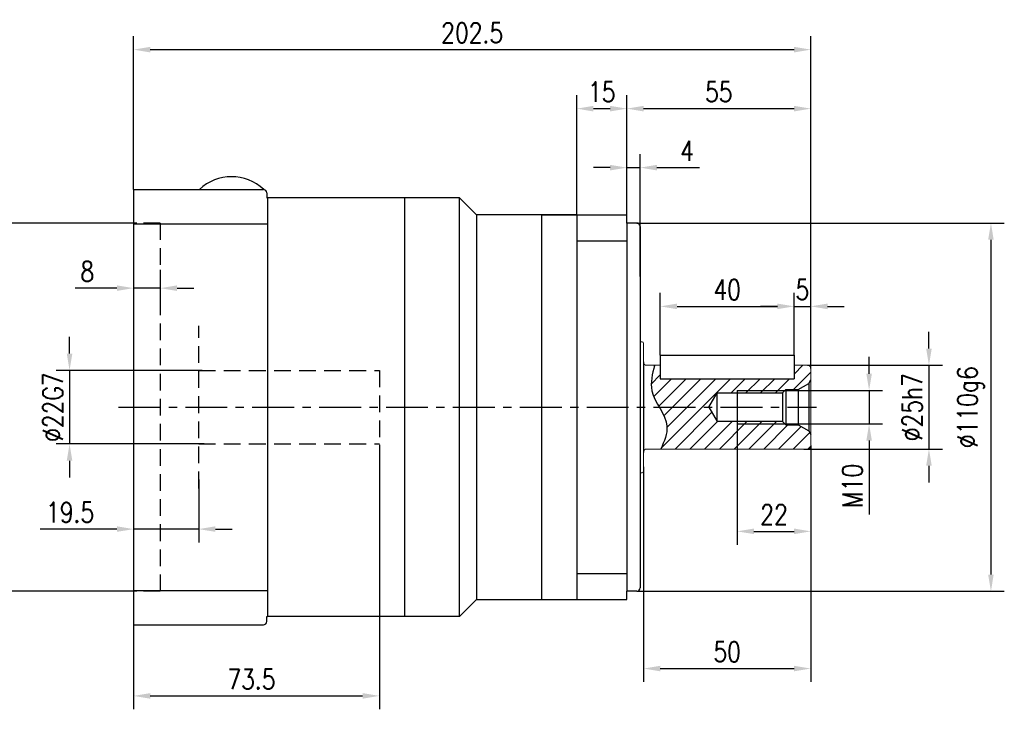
# Model space of a CAD drawing. Header units: inches. Extents: x 42 to 812, y 10 to 514.
# Tile 3 of 4: x 304 to 599, y 297 to 503. Entities that reach past the tile are written whole.
import ezdxf

# ---------------------------------------------------------------- set-up
doc = ezdxf.new("R2010")
doc.units = ezdxf.units.IN
doc.header["$LTSCALE"] = 20
doc.header["$MEASUREMENT"] = 0
doc.linetypes.add('CENTER', pattern=[2, 1.25, -0.25, 0.25, -0.25])
doc.linetypes.add('HIDDEN', pattern=[0.375, 0.25, -0.125])
for name, color, linetype in [('1轮廓实线层', 7, 'Continuous'), ('2细线层', 4, 'Continuous'), ('3中心线层', 1, 'CENTER'), ('4虚线层', 6, 'HIDDEN'), ('5剖面线层', 2, 'Continuous'), ('7标注层', 4, 'Continuous')]:
    doc.layers.add(name, color=color, linetype=linetype)
doc.styles.add('PC_TEXTSTYLE', font='isocp.shx', dxfattribs={"width": 0.8, "bigfont": 'HZFS.SHX'})
doc.styles.add('TH_GBDIM', font='romans.shx', dxfattribs={"width": 0.8, "bigfont": 'gbcbig.shx'})
doc.dimstyles.new('线性标注', dxfattribs={"dimscale": 2, "dimtxt": 2.5, "dimasz": 3, "dimexe": 2, "dimexo": 0, "dimgap": 1, "dimtad": 1, "dimdsep": 46, "dimtxsty": 'PC_TEXTSTYLE', "dimsah": 1, "dimcen": 0.09, "dimclrt": 3, "dimadec": 0, "dimazin": 0, "dimtfac": 0.7, "dimtix": 1, "dimtmove": 0, "dimatfit": 0, "dimfxl": 1, "dimtzin": 0, "dimarcsym": 0})

# ---------------------------------------------------------------- blocks, each defined once
blk = doc.blocks.new('*D22')
at = {"layer": '7标注层', "color": 0, "lineweight": -2, "transparency": 16777216}
for p, q in [((412.03, 376.08), (412.03, 297.07)), ((338.53, 322.33), (338.53, 297.07)), ((343.53, 301.07), (407.03, 301.07))]:
    blk.add_line(p, q, dxfattribs=at)
at = {"layer": '7标注层', "color": 0, "transparency": 16777216}
for points in [[(343.53, 301.91), (343.53, 300.24), (338.53, 301.07)], [(407.03, 301.91), (407.03, 300.24), (412.03, 301.07)]]:
    blk.add_solid(points, dxfattribs=at)
at = {"layer": 'Defpoints', "color": 0, "transparency": 16777216}
for p in [(412.03, 376.08), (338.53, 322.33), (412.03, 301.07)]:
    blk.add_point(p, dxfattribs=at)
at = {"layer": '7标注层', "color": 3, "transparency": 16777216, "insert": (373.78, 306.07), "char_height": 6, "attachment_point": 5, "style": 'TH_GBDIM'}
blk.add_mtext('73.5', dxfattribs=at)
blk = doc.blocks.new('*D23')
at = {"layer": '7标注层', "color": 0, "lineweight": -2, "transparency": 16777216}
for p, q in [((319.39, 403.33), (319.39, 408.33)), ((359.03, 398.33), (315.39, 398.33)), ((319.39, 398.33), (319.39, 376.33)), ((359.64, 376.33), (315.39, 376.33)), ((319.39, 371.33), (319.39, 366.33))]:
    blk.add_line(p, q, dxfattribs=at)
at = {"layer": '7标注层', "color": 0, "transparency": 16777216}
for points in [[(318.55, 403.33), (320.22, 403.33), (319.39, 398.33)], [(318.55, 371.33), (320.22, 371.33), (319.39, 376.33)]]:
    blk.add_solid(points, dxfattribs=at)
at = {"layer": 'Defpoints', "color": 0, "transparency": 16777216}
for p in [(359.03, 398.33), (319.39, 376.33), (359.64, 376.33)]:
    blk.add_point(p, dxfattribs=at)
at = {"layer": '7标注层', "color": 3, "transparency": 16777216, "insert": (314.39, 387.33), "char_height": 6, "attachment_point": 5, "rotation": 90, "style": 'TH_GBDIM'}
blk.add_mtext('\\A1;%%c22G7', dxfattribs=at)
blk = doc.blocks.new('*D24')
at = {"layer": '7标注层', "color": 0, "lineweight": -2, "transparency": 16777216}
for p, q in [((339.55, 442.33), (295.44, 442.33)), ((299.44, 437.33), (299.44, 337.33)), ((339.53, 332.33), (295.44, 332.33))]:
    blk.add_line(p, q, dxfattribs=at)
at = {"layer": '7标注层', "color": 0, "transparency": 16777216}
for points in [[(298.6, 437.33), (300.27, 437.33), (299.44, 442.33)], [(298.6, 337.33), (300.27, 337.33), (299.44, 332.33)]]:
    blk.add_solid(points, dxfattribs=at)
at = {"layer": 'Defpoints', "color": 0, "transparency": 16777216}
for p in [(339.55, 442.33), (299.44, 332.33), (339.53, 332.33)]:
    blk.add_point(p, dxfattribs=at)
at = {"layer": '7标注层', "color": 3, "transparency": 16777216, "insert": (294.44, 387.33), "char_height": 6, "attachment_point": 5, "rotation": 90, "style": 'TH_GBDIM'}
blk.add_mtext('\\A1;%%c110G7', dxfattribs=at)
blk = doc.blocks.new('*D25')
at = {"layer": '7标注层', "color": 0, "lineweight": -2, "transparency": 16777216}
for p, q in [((338.53, 428.37), (338.53, 418.88)), ((346.53, 428.37), (346.53, 418.88)), ((333.53, 422.88), (321.07, 422.88)), ((346.53, 422.88), (338.53, 422.88)), ((351.53, 422.88), (356.53, 422.88))]:
    blk.add_line(p, q, dxfattribs=at)
at = {"layer": '7标注层', "color": 0, "transparency": 16777216}
for points in [[(333.53, 423.71), (333.53, 422.05), (338.53, 422.88)], [(351.53, 423.71), (351.53, 422.05), (346.53, 422.88)]]:
    blk.add_solid(points, dxfattribs=at)
at = {"layer": 'Defpoints', "color": 0, "transparency": 16777216}
for p in [(338.53, 428.37), (346.53, 428.37), (346.53, 422.88)]:
    blk.add_point(p, dxfattribs=at)
at = {"layer": '7标注层', "color": 3, "transparency": 16777216, "insert": (324.67, 427.88), "char_height": 6, "attachment_point": 5, "style": 'TH_GBDIM'}
blk.add_mtext('8', dxfattribs=at)
blk = doc.blocks.new('*D26')
at = {"layer": '7标注层', "color": 0, "lineweight": -2, "transparency": 16777216}
for p, q in [((338.53, 452.33), (338.53, 498.14)), ((541.03, 398.83), (541.03, 498.14)), ((343.53, 494.14), (536.03, 494.14))]:
    blk.add_line(p, q, dxfattribs=at)
at = {"layer": '7标注层', "color": 0, "transparency": 16777216}
for points in [[(343.53, 494.97), (343.53, 493.3), (338.53, 494.14)], [(536.03, 494.97), (536.03, 493.3), (541.03, 494.14)]]:
    blk.add_solid(points, dxfattribs=at)
at = {"layer": 'Defpoints', "color": 0, "transparency": 16777216}
for p in [(541.03, 494.14), (338.53, 452.33), (541.03, 398.83)]:
    blk.add_point(p, dxfattribs=at)
at = {"layer": '7标注层', "color": 3, "transparency": 16777216, "insert": (439.78, 499.14), "char_height": 6, "attachment_point": 5, "style": 'TH_GBDIM'}
blk.add_mtext('202.5', dxfattribs=at)
blk = doc.blocks.new('*D27')
at = {"layer": '7标注层', "color": 0, "lineweight": -2, "transparency": 16777216}
for p, q in [((576.36, 404.83), (576.36, 409.83)), ((540.03, 399.83), (580.36, 399.83)), ((576.36, 399.83), (576.36, 374.83)), ((538.91, 374.83), (580.36, 374.83)), ((576.36, 369.83), (576.36, 364.83))]:
    blk.add_line(p, q, dxfattribs=at)
at = {"layer": '7标注层', "color": 0, "transparency": 16777216}
for points in [[(575.52, 404.83), (577.19, 404.83), (576.36, 399.83)], [(575.52, 369.83), (577.19, 369.83), (576.36, 374.83)]]:
    blk.add_solid(points, dxfattribs=at)
at = {"layer": 'Defpoints', "color": 0, "transparency": 16777216}
for p in [(540.03, 399.83), (538.91, 374.83), (576.36, 374.83)]:
    blk.add_point(p, dxfattribs=at)
at = {"layer": '7标注层', "color": 3, "transparency": 16777216, "insert": (571.36, 387.33), "char_height": 6, "attachment_point": 5, "rotation": 90, "style": 'TH_GBDIM'}
blk.add_mtext('\\A1;%%c25h7', dxfattribs=at)
blk = doc.blocks.new('*D28')
at = {"layer": '7标注层', "color": 0, "lineweight": -2, "transparency": 16777216}
for p, q in [((489.03, 442.33), (598.89, 442.33)), ((594.89, 437.33), (594.89, 337.33)), ((489.03, 332.33), (598.89, 332.33))]:
    blk.add_line(p, q, dxfattribs=at)
at = {"layer": '7标注层', "color": 0, "transparency": 16777216}
for points in [[(594.06, 437.33), (595.72, 437.33), (594.89, 442.33)], [(594.06, 337.33), (595.72, 337.33), (594.89, 332.33)]]:
    blk.add_solid(points, dxfattribs=at)
at = {"layer": 'Defpoints', "color": 0, "transparency": 16777216}
for p in [(489.03, 442.33), (489.03, 332.33), (594.89, 332.33)]:
    blk.add_point(p, dxfattribs=at)
at = {"layer": '7标注层', "color": 3, "transparency": 16777216, "insert": (588.89, 387.33), "char_height": 6, "attachment_point": 5, "rotation": 90, "style": 'TH_GBDIM'}
blk.add_mtext('\\A1;%%c110g6', dxfattribs=at)
blk = doc.blocks.new('*D29')
at = {"layer": '7标注层', "color": 0, "lineweight": -2, "transparency": 16777216}
for p, q in [((558.46, 397.33), (558.46, 402.33)), ((532.74, 392.33), (562.46, 392.33)), ((558.46, 392.33), (558.46, 382.33)), ((533.03, 382.33), (562.46, 382.33)), ((558.46, 377.33), (558.46, 355.3))]:
    blk.add_line(p, q, dxfattribs=at)
at = {"layer": '7标注层', "color": 0, "transparency": 16777216}
for points in [[(557.63, 397.33), (559.3, 397.33), (558.46, 392.33)], [(557.63, 377.33), (559.3, 377.33), (558.46, 382.33)]]:
    blk.add_solid(points, dxfattribs=at)
at = {"layer": 'Defpoints', "color": 0, "transparency": 16777216}
for p in [(532.74, 392.33), (533.03, 382.33), (558.46, 382.33)]:
    blk.add_point(p, dxfattribs=at)
at = {"layer": '7标注层', "color": 3, "transparency": 16777216, "insert": (553.46, 363.81), "char_height": 6, "attachment_point": 5, "rotation": 90, "style": 'TH_GBDIM'}
blk.add_mtext('M10', dxfattribs=at)
blk = doc.blocks.new('*D30')
at = {"layer": '7标注层', "color": 0, "lineweight": -2, "transparency": 16777216}
for p, q in [((519.03, 382.33), (519.03, 346.23)), ((541.03, 375.83), (541.03, 346.23)), ((524.03, 350.23), (536.03, 350.23))]:
    blk.add_line(p, q, dxfattribs=at)
at = {"layer": '7标注层', "color": 0, "transparency": 16777216}
for points in [[(524.03, 351.07), (524.03, 349.4), (519.03, 350.23)], [(536.03, 351.07), (536.03, 349.4), (541.03, 350.23)]]:
    blk.add_solid(points, dxfattribs=at)
at = {"layer": 'Defpoints', "color": 0, "transparency": 16777216}
for p in [(519.03, 382.33), (541.03, 375.83), (541.03, 350.23)]:
    blk.add_point(p, dxfattribs=at)
at = {"layer": '7标注层', "color": 3, "transparency": 16777216, "insert": (530.03, 355.23), "char_height": 6, "attachment_point": 5, "style": 'TH_GBDIM'}
blk.add_mtext('22', dxfattribs=at)
blk = doc.blocks.new('*D31')
at = {"layer": '7标注层', "color": 0, "lineweight": -2, "transparency": 16777216}
for p, q in [((541.03, 375.83), (541.03, 305.24)), ((491.03, 369.54), (491.03, 305.24)), ((496.03, 309.24), (536.03, 309.24))]:
    blk.add_line(p, q, dxfattribs=at)
at = {"layer": '7标注层', "color": 0, "transparency": 16777216}
for points in [[(496.03, 310.07), (496.03, 308.41), (491.03, 309.24)], [(536.03, 310.07), (536.03, 308.41), (541.03, 309.24)]]:
    blk.add_solid(points, dxfattribs=at)
at = {"layer": 'Defpoints', "color": 0, "transparency": 16777216}
for p in [(541.03, 375.83), (491.03, 369.54), (541.03, 309.24)]:
    blk.add_point(p, dxfattribs=at)
at = {"layer": '7标注层', "color": 3, "transparency": 16777216, "insert": (516.03, 314.24), "char_height": 6, "attachment_point": 5, "style": 'TH_GBDIM'}
blk.add_mtext('50', dxfattribs=at)
blk = doc.blocks.new('*D32')
at = {"layer": '7标注层', "color": 0, "lineweight": -2, "transparency": 16777216}
for p, q in [((486.03, 444.83), (486.03, 480.51)), ((541.03, 398.83), (541.03, 480.51)), ((491.03, 476.51), (536.03, 476.51))]:
    blk.add_line(p, q, dxfattribs=at)
at = {"layer": '7标注层', "color": 0, "transparency": 16777216}
for points in [[(491.03, 477.34), (491.03, 475.67), (486.03, 476.51)], [(536.03, 477.34), (536.03, 475.67), (541.03, 476.51)]]:
    blk.add_solid(points, dxfattribs=at)
at = {"layer": 'Defpoints', "color": 0, "transparency": 16777216}
for p in [(541.03, 476.51), (486.03, 444.83), (541.03, 398.83)]:
    blk.add_point(p, dxfattribs=at)
at = {"layer": '7标注层', "color": 3, "transparency": 16777216, "insert": (513.53, 481.51), "char_height": 6, "attachment_point": 5, "style": 'TH_GBDIM'}
blk.add_mtext('55', dxfattribs=at)
blk = doc.blocks.new('*D33')
at = {"layer": '7标注层', "color": 0, "lineweight": -2, "transparency": 16777216}
for p, q in [((536.03, 402.83), (536.03, 421.44)), ((541.03, 398.83), (541.03, 421.44)), ((531.03, 417.44), (526.03, 417.44)), ((536.03, 417.44), (541.03, 417.44)), ((546.03, 417.44), (551.03, 417.44))]:
    blk.add_line(p, q, dxfattribs=at)
at = {"layer": '7标注层', "color": 0, "transparency": 16777216}
for points in [[(531.03, 418.27), (531.03, 416.6), (536.03, 417.44)], [(546.03, 418.27), (546.03, 416.6), (541.03, 417.44)]]:
    blk.add_solid(points, dxfattribs=at)
at = {"layer": 'Defpoints', "color": 0, "transparency": 16777216}
for p in [(541.03, 417.44), (536.03, 402.83), (541.03, 398.83)]:
    blk.add_point(p, dxfattribs=at)
at = {"layer": '7标注层', "color": 3, "transparency": 16777216, "insert": (538.53, 422.44), "char_height": 6, "attachment_point": 5, "style": 'TH_GBDIM'}
blk.add_mtext('5', dxfattribs=at)
blk = doc.blocks.new('*D34')
at = {"layer": '7标注层', "color": 0, "lineweight": -2, "transparency": 16777216}
for p, q in [((496.03, 402.83), (496.03, 421.44)), ((536.03, 402.83), (536.03, 421.44)), ((501.03, 417.44), (531.03, 417.44))]:
    blk.add_line(p, q, dxfattribs=at)
at = {"layer": '7标注层', "color": 0, "transparency": 16777216}
for points in [[(501.03, 418.27), (501.03, 416.6), (496.03, 417.44)], [(531.03, 418.27), (531.03, 416.6), (536.03, 417.44)]]:
    blk.add_solid(points, dxfattribs=at)
at = {"layer": 'Defpoints', "color": 0, "transparency": 16777216}
for p in [(536.03, 417.44), (496.03, 402.83), (536.03, 402.83)]:
    blk.add_point(p, dxfattribs=at)
at = {"layer": '7标注层', "color": 3, "transparency": 16777216, "insert": (516.03, 422.44), "char_height": 6, "attachment_point": 5, "style": 'TH_GBDIM'}
blk.add_mtext('40', dxfattribs=at)
blk = doc.blocks.new('*D35')
at = {"layer": '7标注层', "color": 0, "lineweight": -2, "transparency": 16777216}
for p, q in [((486.03, 444.83), (486.03, 462.89)), ((490.03, 426.33), (490.03, 462.89)), ((481.03, 458.89), (476.03, 458.89)), ((486.03, 458.89), (490.03, 458.89)), ((495.03, 458.89), (507.75, 458.89))]:
    blk.add_line(p, q, dxfattribs=at)
at = {"layer": '7标注层', "color": 0, "transparency": 16777216}
for points in [[(481.03, 459.72), (481.03, 458.05), (486.03, 458.89)], [(495.03, 459.72), (495.03, 458.05), (490.03, 458.89)]]:
    blk.add_solid(points, dxfattribs=at)
at = {"layer": 'Defpoints', "color": 0, "transparency": 16777216}
for p in [(490.03, 458.89), (486.03, 444.83), (490.03, 426.33)]:
    blk.add_point(p, dxfattribs=at)
at = {"layer": '7标注层', "color": 3, "transparency": 16777216, "insert": (504.03, 463.89), "char_height": 6, "attachment_point": 5, "style": 'TH_GBDIM'}
blk.add_mtext('4', dxfattribs=at)
blk = doc.blocks.new('*D89')
at = {"layer": '7标注层', "color": 0, "lineweight": -2, "transparency": 16777216}
for p, q in [((471.03, 444.83), (471.03, 480.51)), ((486.03, 444.83), (486.03, 480.51)), ((476.03, 476.51), (481.03, 476.51))]:
    blk.add_line(p, q, dxfattribs=at)
at = {"layer": '7标注层', "color": 0, "transparency": 16777216}
for points in [[(476.03, 477.34), (476.03, 475.67), (471.03, 476.51)], [(481.03, 477.34), (481.03, 475.67), (486.03, 476.51)]]:
    blk.add_solid(points, dxfattribs=at)
at = {"layer": 'Defpoints', "color": 0, "transparency": 16777216}
for p in [(486.03, 476.51), (471.03, 444.83), (486.03, 444.83)]:
    blk.add_point(p, dxfattribs=at)
at = {"layer": '7标注层', "color": 3, "transparency": 16777216, "insert": (478.53, 481.51), "char_height": 6, "attachment_point": 5, "style": 'TH_GBDIM'}
blk.add_mtext('15', dxfattribs=at)
blk = doc.blocks.new('*D94')
at = {"layer": '7标注层', "color": 0, "lineweight": -2, "transparency": 16777216}
for p, q in [((358.03, 365.72), (358.03, 346.9)), ((338.53, 361.29), (338.53, 346.9)), ((333.53, 350.9), (310.59, 350.9)), ((358.03, 350.9), (338.53, 350.9)), ((363.03, 350.9), (368.03, 350.9))]:
    blk.add_line(p, q, dxfattribs=at)
at = {"layer": '7标注层', "color": 0, "transparency": 16777216}
for points in [[(333.53, 351.73), (333.53, 350.07), (338.53, 350.9)], [(363.03, 351.73), (363.03, 350.07), (358.03, 350.9)]]:
    blk.add_solid(points, dxfattribs=at)
at = {"layer": 'Defpoints', "color": 0, "transparency": 16777216}
for p in [(358.03, 365.72), (338.53, 361.29), (358.03, 350.9)]:
    blk.add_point(p, dxfattribs=at)
at = {"layer": '7标注层', "color": 3, "transparency": 16777216, "insert": (319.56, 355.9), "char_height": 6, "attachment_point": 5, "style": 'TH_GBDIM'}
blk.add_mtext('19.5', dxfattribs=at)

msp = doc.modelspace()

# ---------------------------------------------------------------- hatches: boundary and pattern name
at = {"layer": '5剖面线层'}
h = msp.add_hatch(dxfattribs=at)
h.set_pattern_fill('ANSI31', color=2, scale=25)
h.set_pattern_definition([(45, (522.1527, 392.1306), (-2.2097, 2.2097), [])])
h.paths.add_polyline_path([(533.284, 392.326), (519.034, 392.326), (519.034, 391.576), (532.534, 391.576)], flags=17)
h.paths.add_polyline_path([(532.534, 383.076), (519.034, 383.076), (519.034, 382.326), (533.284, 382.326)], flags=17)
edge = h.paths.add_edge_path()
edge.add_line((541.034, 379.176), (540.423, 380.235))
edge.add_line((540.423, 380.235), (537.234, 382.076))
edge.add_line((537.234, 382.076), (533.534, 382.076))
edge.add_line((533.534, 382.076), (533.284, 382.326))
edge.add_line((533.284, 382.326), (519.034, 382.326))
edge.add_line((519.034, 382.326), (519.034, 383.076))
edge.add_line((519.034, 383.076), (513.034, 383.076))
edge.add_line((513.034, 383.076), (510.581, 387.326))
edge.add_line((510.581, 387.326), (495.706, 387.326))
edge.add_spline(control_points=[(495.706, 387.326), (496.782, 385.444), (499.07, 381.462), (497.181, 377.129), (496.177, 374.826)], knot_values=[12.9327333, 12.9327333, 12.9327333, 12.9327333, 19.1483855, 26.1998125, 26.1998125, 26.1998125, 26.1998125], degree=3, periodic=0)
edge.add_line((496.177, 374.826), (540.034, 374.826))
edge.add_arc((540.034, 375.826), 1, 270, 360)
edge.add_line((541.034, 375.826), (541.034, 379.176))
edge = h.paths.add_edge_path()
edge.add_line((513.034, 391.576), (519.034, 391.576))
edge.add_line((519.034, 391.576), (519.034, 392.326))
edge.add_line((519.034, 392.326), (533.284, 392.326))
edge.add_line((533.284, 392.326), (533.534, 392.576))
edge.add_line((533.534, 392.576), (537.234, 392.576))
edge.add_line((537.234, 392.576), (540.423, 394.417))
edge.add_line((540.423, 394.417), (541.034, 395.476))
edge.add_line((541.034, 395.476), (541.034, 398.826))
edge.add_arc((540.034, 398.826), 1, 0, 90)
edge.add_line((540.034, 399.826), (536.034, 399.826))
edge.add_line((536.034, 399.826), (536.034, 395.826))
edge.add_line((536.034, 395.826), (496.034, 395.826))
edge.add_line((496.034, 395.826), (496.034, 399.826))
edge.add_line((496.034, 399.826), (494.319, 399.826))
edge.add_spline(control_points=[(494.319, 399.826), (493.66, 397.253), (492.54, 392.884), (494.786, 388.936), (495.706, 387.326)], knot_values=[0, 0, 0, 0, 7.6170381, 12.9327333, 12.9327333, 12.9327333, 12.9327333], degree=3, periodic=0)
edge.add_line((495.706, 387.326), (510.581, 387.326))
edge.add_line((510.581, 387.326), (513.034, 391.576))

# ---------------------------------------------------------------- linework, layer by layer
for p, q in [((338.534, 452.326), (377.334, 452.326)), ((338.534, 322.326), (377.334, 322.326))]:
    msp.add_line(p, q)
for centre, start, end in [((377.334, 451.326), 0, 90), ((377.334, 323.326), 270, 0)]:
    msp.add_arc(centre, 1, start, end)
at = {"layer": '1轮廓实线层'}
for p, q in [((338.534, 452.326), (338.534, 443.326)), ((378.334, 451.326), (378.334, 449.826)), ((378.334, 449.826), (378.534, 449.826)), ((436.034, 449.826), (378.534, 449.826)), ((378.534, 449.826), (378.534, 324.826)), ((419.534, 449.826), (419.534, 324.826)), ((436.034, 449.826), (441.034, 444.826)), ((436.034, 324.826), (436.034, 449.826)), ((460.534, 444.826), (441.034, 444.826)), ((441.034, 444.826), (441.034, 329.826)), ((471.034, 444.826), (460.534, 444.826)), ((460.534, 444.826), (460.534, 441.826)), ((460.534, 444.826), (460.534, 329.826)), ((460.534, 444.826), (460.534, 441.826)), ((460.534, 444.826), (486.034, 444.826)), ((471.034, 444.826), (471.034, 329.826)), ((486.034, 442.326), (486.034, 444.826)), ((338.534, 443.326), (338.534, 331.326)), ((489.034, 442.326), (486.034, 442.326)), ((486.034, 442.326), (486.034, 332.326)), ((490.034, 441.326), (490.034, 418.826)), ((490.034, 420.586), (490.034, 418.826)), ((490.034, 418.826), (490.034, 355.826)), ((490.034, 406.988), (490.621, 406.885)), ((491.034, 400.826), (491.034, 373.826)), ((496.034, 402.826), (536.034, 402.826)), ((496.034, 402.826), (496.034, 395.826)), ((536.034, 402.826), (536.034, 395.826)), ((496.034, 395.826), (536.034, 395.826)), ((540.423, 394.417), (541.034, 395.476)), ((510.581, 387.326), (513.034, 391.576)), ((513.034, 383.076), (513.034, 391.576)), ((513.034, 391.576), (532.534, 391.576)), ((519.034, 392.326), (519.034, 382.326)), ((532.534, 391.576), (533.534, 392.576)), ((532.534, 391.576), (532.534, 383.076)), ((533.534, 392.576), (537.234, 392.576)), ((533.534, 392.576), (533.534, 382.076)), ((537.234, 392.576), (540.423, 394.417)), ((537.234, 392.576), (537.234, 382.076)), ((540.423, 394.417), (540.423, 380.235)), ((510.581, 387.326), (513.034, 383.076)), ((532.534, 383.076), (513.034, 383.076)), ((490.034, 367.665), (490.621, 367.768)), ((490.034, 355.826), (490.034, 333.326)), ((460.534, 333.326), (460.534, 329.826)), ((338.534, 331.326), (338.534, 322.326)), ((436.034, 324.826), (441.034, 329.826)), ((441.034, 329.826), (460.534, 329.826)), ((460.534, 329.826), (471.034, 329.826)), ((460.534, 329.826), (486.034, 329.826)), ((489.034, 332.326), (486.034, 332.326)), ((486.034, 329.826), (486.034, 332.326)), ((378.534, 328.076), (378.534, 328.076)), ((378.534, 328.076), (378.534, 328.076)), ((378.534, 328.076), (378.534, 328.076)), ((378.534, 328.076), (378.534, 328.076)), ((378.334, 324.826), (378.534, 324.826)), ((378.334, 323.326), (378.334, 324.826)), ((436.034, 324.826), (378.534, 324.826))]:
    msp.add_line(p, q, dxfattribs=at)
at = {"layer": '1轮廓实线层', "ltscale": 0.5}
for p, q in [((338.534, 442.099), (378.534, 442.099)), ((471.034, 437.023), (486.034, 437.023)), ((471.034, 337.63), (486.034, 337.63)), ((338.534, 332.554), (378.534, 332.554))]:
    msp.add_line(p, q, dxfattribs=at)
at = {"layer": '1轮廓实线层', "color": 7, "linetype": 'Continuous', "lineweight": 15}
for p, q in [((491.034, 406.392), (491.034, 400.826)), ((492.034, 399.826), (496.034, 399.826)), ((536.034, 399.826), (540.034, 399.826)), ((541.034, 375.826), (541.034, 398.826)), ((540.034, 374.826), (492.034, 374.826)), ((491.034, 373.826), (491.034, 368.26))]:
    msp.add_line(p, q, dxfattribs=at)
at = {"layer": '1轮廓实线层', "extrusion": (0, -1.22465e-16, -1)}
for p, q in [((532.534, 383.076), (533.534, 382.076)), ((533.534, 382.076), (537.234, 382.076)), ((537.234, 382.076), (540.423, 380.235)), ((540.423, 380.235), (541.034, 379.176))]:
    msp.add_line(p, q, dxfattribs=at)
at = {"layer": '1轮廓实线层'}
for centre, radius, start, end in [((367.834, 442.216), 13.966, 46.37892, 133.62108), ((489.034, 441.326), 1, 0, 90), ((489.034, 333.326), 1, 270, 0)]:
    msp.add_arc(centre, radius, start, end, dxfattribs=at)
at = {"layer": '1轮廓实线层', "lineweight": 15}
for centre, start, end in [((490.534, 406.392), 0, 80), ((490.534, 368.26), 280, 0)]:
    msp.add_arc(centre, 0.5, start, end, dxfattribs=at)
at = {"layer": '1轮廓实线层', "color": 7, "linetype": 'Continuous', "lineweight": 15}
for centre, start, end in [((492.034, 400.826), 180, 270), ((540.034, 398.826), 0, 90), ((492.034, 373.826), 90, 180), ((540.034, 375.826), 270, 0)]:
    msp.add_arc(centre, 1, start, end, dxfattribs=at)
at = {"layer": '2细线层'}
msp.add_line((519.034, 392.326), (533.284, 392.326), dxfattribs=at)
at = {"layer": '2细线层', "extrusion": (0, -1.22465e-16, -1)}
msp.add_line((519.034, 382.326), (533.284, 382.326), dxfattribs=at)
at = {"layer": '2细线层'}
msp.add_spline([(494.319, 399.826), (493.508, 392.253), (498.009, 381.636), (496.177, 374.826)], degree=3, dxfattribs=at)
at = {"layer": '3中心线层', "ltscale": 0.5}
msp.add_line((334.042, 387.326), (542.734, 387.326), dxfattribs=at)
at = {"layer": '4虚线层'}
for p, q in [((346.534, 442.326), (338.534, 442.326)), ((346.534, 442.326), (346.534, 332.326)), ((358.034, 363.065), (358.034, 411.588)), ((358.034, 398.326), (412.034, 398.326)), ((412.034, 398.326), (412.034, 376.326)), ((358.034, 376.326), (412.034, 376.326)), ((346.534, 332.326), (338.534, 332.326))]:
    msp.add_line(p, q, dxfattribs=at)

# ---------------------------------------------------------------- dimensions: what is measured, and where the dimension line sits
at = {"layer": '7标注层'}
for base, p1, p2, picture, middle in [((541.034, 494.137), (338.534, 452.326), (541.034, 398.826), '*D26', (439.784, 499.137)), ((486.034, 476.505), (471.034, 444.826), (486.034, 444.826), '*D89', (478.534, 481.505)), ((541.034, 476.505), (486.034, 444.826), (541.034, 398.826), '*D32', (513.534, 481.505)), ((536.034, 417.437), (496.034, 402.826), (536.034, 402.826), '*D34', (516.034, 422.437)), ((541.034, 417.437), (536.034, 402.826), (541.034, 398.826), '*D33', (538.534, 422.437)), ((541.034, 350.235), (519.034, 382.326), (541.034, 375.826), '*D30', (530.034, 355.235)), ((541.034, 309.24), (491.034, 369.543), (541.034, 375.826), '*D31', (516.034, 314.24))]:
    dim = msp.add_linear_dim(base=base, p1=p1, p2=p2, dimstyle='线性标注', override={"dimtxt": 3, "dimasz": 2.5, "dimtxsty": 'TH_GBDIM', "dimadec": 2}, dxfattribs=at)
    dim.commit()
    dim.dimension.update_dxf_attribs({"geometry": picture, "text_midpoint": middle})
for base, p1, p2, picture, middle in [((490.034, 458.886), (486.034, 444.826), (490.034, 426.326), '*D35', (504.034, 458.886)), ((346.534, 422.881), (338.534, 428.367), (346.534, 428.367), '*D25', (324.668, 422.881)), ((412.034, 301.073), (338.534, 322.326), (412.034, 376.076), '*D22', (373.784, 301.073)), ((358.034, 350.899), (338.534, 361.289), (358.034, 365.716), '*D94', (319.563, 350.899))]:
    dim = msp.add_linear_dim(base=base, p1=p1, p2=p2, dimstyle='线性标注', override={"dimtxt": 3, "dimasz": 2.5, "dimtxsty": 'TH_GBDIM', "dimadec": 2}, dxfattribs=at)
    dim.commit()
    dim.dimension.update_dxf_attribs({"geometry": picture, "text_midpoint": middle, "dimtype": 160})
for base, p1, p2, angle, text, picture, middle in [((299.436, 332.326), (339.548, 442.326), (339.534, 332.326), 270, '\\A1;%%c<>G7', '*D24', (294.436, 387.326)), ((594.889, 332.326), (489.034, 442.326), (489.034, 332.326), 90, '\\A1;%%c<>g6', '*D28', (588.889, 387.326)), ((576.356, 374.826), (540.034, 399.826), (538.907, 374.826), 90, '\\A1;%%c<>h7', '*D27', (571.356, 387.326)), ((319.388, 376.326), (359.034, 398.326), (359.645, 376.326), 270, '\\A1;%%c<>G7', '*D23', (314.388, 387.326))]:
    dim = msp.add_linear_dim(base=base, p1=p1, p2=p2, angle=angle, text=text, dimstyle='线性标注', override={"dimtxt": 3, "dimasz": 2.5, "dimtxsty": 'TH_GBDIM', "dimadec": 2}, dxfattribs=at)
    dim.commit()
    dim.dimension.update_dxf_attribs({"geometry": picture, "text_midpoint": middle})
dim = msp.add_linear_dim(base=(558.462, 382.326), p1=(532.74, 392.326), p2=(533.034, 382.326), angle=270, text='M<>', dimstyle='线性标注', override={"dimtxt": 3, "dimasz": 2.5, "dimtxsty": 'TH_GBDIM', "dimadec": 2}, dxfattribs=at)
dim.commit()
dim.dimension.update_dxf_attribs({"geometry": '*D29', "text_midpoint": (558.462, 363.812), "dimtype": 160})

doc.saveas('drawing.dxf')
